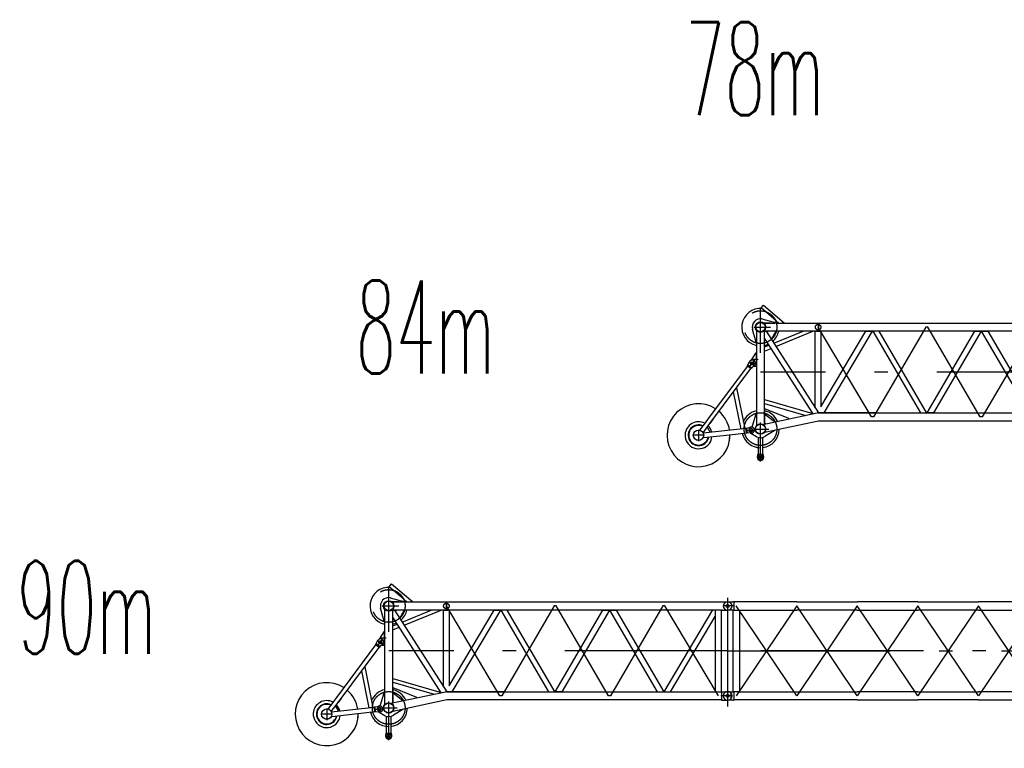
# Model space of a CAD drawing. Extents: x 2355 to 145802, y 9919 to 95870.
# Tile 7 of 60: x 6390 to 22281, y 31733 to 43491. Entities that reach past the tile are written whole.
import ezdxf
from ezdxf.enums import TextEntityAlignment as Align

# ---------------------------------------------------------------- set-up
doc = ezdxf.new("R2010")
doc.units = 0
doc.header["$LTSCALE"] = 87.5
doc.linetypes.add('CENTER', pattern=[50.5, 30, -9, 2.5, -9])
doc.linetypes.add('HIDDEN', pattern=[12.6, 8.4, -4.2])
doc.layers.add('11', color=7, linetype='CONTINUOUS')
doc.layers.add('13', color=216, linetype='CONTINUOUS')
doc.styles.get("Standard").update_dxf_attribs({"font": 'txt', "bigfont": 'bigfont'})

# ---------------------------------------------------------------- blocks, each defined once
blk = doc.blocks.new('*G7')
at = {"layer": '11', "color": 7, "linetype": 'CENTER'}
for p, q in [((18346, 38113), (18346, 38841)), ((23816, 38664), (23816, 36907)), ((20138, 37080), (19276, 38530)), ((21016, 38530), (20169, 37080)), ((21047, 38530), (21016, 38530)), ((21894, 37080), (21047, 38530)), ((22772, 38530), (21925, 37080)), ((22803, 38530), (22772, 38530)), ((23666, 37080), (22803, 38530)), ((23733, 38462), (23722, 38462)), ((23727, 38597), (23733, 38597)), ((23816, 38530), (23744, 38530)), ((23816, 38597), (23816, 38462)), ((23816, 38596), (23816, 38463)), ((23927, 38530), (23816, 38530)), ((18159, 37876), (18247, 37993)), ((18161, 37979), (18257, 37907)), ((23816, 37805), (18346, 37805)), ((20169, 37080), (20138, 37080)), ((21925, 37080), (21894, 37080)), ((23888, 37080), (23704, 37080)), ((23727, 37147), (23733, 37147)), ((23816, 37147), (23816, 37012)), ((23816, 37147), (23816, 37012)), ((17346, 36875), (17346, 36834)), ((17346, 36868), (17346, 36848)), ((18109, 36859), (18255, 36875)), ((18248, 36885), (18481, 36885)), ((18346, 36364), (18346, 36990)), ((23733, 37012), (23722, 37012)), ((17436, 36785), (17256, 36785)), ((17346, 36834), (17346, 36690)), ((17346, 36701), (17346, 36721)), ((18289, 36436), (18403, 36436))]:
    blk.add_line(p, q, dxfattribs=at)
at = {"layer": '11', "color": 7, "linetype": 'CONTINUOUS'}
for p, q in [((18355, 38841), (18393, 38887)), ((18598, 38634), (18355, 38841)), ((18393, 38887), (18729, 38600)), ((18266, 38632), (18266, 38632)), ((18297, 38650), (18297, 38650)), ((18369, 38663), (18605, 38598)), ((18598, 38634), (18641, 38596)), ((18274, 38285), (18216, 38494)), ((18279, 38478), (18279, 38285)), ((18279, 38478), (18279, 38015)), ((18507, 38596), (18397, 38596)), ((18397, 38596), (18582, 38596)), ((18412, 36967), (18412, 38478)), ((18412, 38350), (18412, 38463)), ((18412, 38463), (18437, 38463)), ((19281, 38463), (18412, 38463)), ((18437, 38463), (19282, 37146)), ((18465, 38463), (18452, 38440)), ((18593, 38463), (18465, 38463)), ((18526, 38335), (18593, 38458)), ((18561, 38270), (19033, 38463)), ((18593, 38458), (18593, 38463)), ((18594, 38219), (19193, 38463)), ((18611, 38596), (19281, 38596)), ((18729, 38600), (18734, 38596)), ((19231, 37225), (19231, 38463)), ((19231, 38463), (19320, 38463)), ((19281, 38463), (19281, 38596)), ((19281, 38596), (23709, 38596)), ((19281, 38596), (19281, 38463)), ((23709, 38463), (19281, 38463)), ((19320, 37242), (20047, 38463)), ((19320, 38463), (19320, 37242)), ((20150, 38463), (19367, 37146)), ((20047, 38463), (20150, 38463)), ((20157, 38463), (20926, 37146)), ((20260, 38463), (20157, 38463)), ((21032, 37141), (20260, 38463)), ((21035, 37146), (21804, 38463)), ((21907, 38463), (21138, 37146)), ((21804, 38463), (21907, 38463)), ((21913, 38463), (22016, 38463)), ((22682, 37146), (21913, 38463)), ((22016, 38463), (22784, 37146)), ((22791, 37146), (23576, 38467)), ((23615, 38463), (23615, 37146)), ((23715, 38597), (23816, 38597)), ((23715, 38462), (23816, 38462)), ((23716, 37147), (23716, 38462)), ((19194, 37131), (18412, 38350)), ((18522, 38332), (18526, 38335)), ((22894, 37146), (23615, 38358)), ((18279, 38285), (18274, 38285)), ((18412, 38210), (18483, 38239)), ((18412, 38144), (18516, 38187)), ((18167, 37968), (18175, 37979)), ((18266, 38111), (18190, 37994)), ((18209, 38009), (18209, 38015)), ((18209, 38015), (18279, 38015)), ((18279, 38009), (18209, 38009)), ((18279, 38111), (18266, 38111)), ((18279, 38015), (18279, 38111)), ((18279, 38015), (18302, 38015)), ((18279, 38009), (18279, 36936)), ((18279, 37898), (18279, 38009)), ((18302, 38009), (18279, 38009)), ((18302, 38015), (18302, 38009)), ((18135, 37902), (17502, 37053)), ((17529, 36973), (18191, 37861)), ((18135, 37902), (18136, 37912)), ((18191, 37861), (18135, 37902)), ((18136, 37912), (18144, 37923)), ((18136, 37912), (18200, 37864)), ((18144, 37923), (18167, 37968)), ((18177, 37888), (18177, 37888)), ((18177, 37886), (18177, 37886)), ((18177, 37883), (18177, 37883)), ((18200, 37864), (18191, 37861)), ((18208, 37875), (18200, 37864)), ((18245, 37910), (18208, 37875)), ((18237, 37901), (18239, 37898)), ((18239, 37898), (18279, 37898)), ((18254, 37921), (18245, 37910)), ((17959, 37548), (18092, 36892)), ((18032, 36885), (17910, 37484)), ((18412, 37362), (19191, 37136)), ((18412, 37299), (19077, 37106)), ((18418, 37211), (18412, 37211)), ((18412, 37211), (18412, 36979)), ((18802, 37054), (18418, 37211)), ((17502, 37053), (17453, 36987)), ((17578, 37039), (17529, 36973)), ((18215, 36937), (18274, 37130)), ((18274, 37130), (18279, 37130)), ((18279, 37130), (18279, 36936)), ((18382, 36960), (19262, 37145)), ((18412, 36979), (18412, 37127)), ((18412, 37127), (18418, 37127)), ((18418, 37127), (18572, 37006)), ((18803, 37049), (18802, 37054)), ((19276, 37146), (20206, 37146)), ((20206, 37146), (19276, 37146)), ((20206, 37146), (23709, 37146)), ((20926, 37146), (21032, 37141)), ((21138, 37146), (21029, 37146)), ((23709, 37146), (23715, 37147)), ((23715, 37147), (23715, 37012)), ((23715, 37147), (23816, 37147)), ((23873, 37046), (23873, 37114)), ((17453, 36987), (17363, 36867)), ((17419, 36825), (17529, 36973)), ((18112, 36894), (17423, 36818)), ((17486, 36915), (17534, 36831)), ((18092, 36892), (18032, 36885)), ((18112, 36894), (18120, 36900)), ((18120, 36825), (18112, 36894)), ((18120, 36900), (18133, 36902)), ((18120, 36900), (18129, 36821)), ((18133, 36902), (18182, 36916)), ((18182, 36916), (18196, 36917)), ((18192, 36917), (18192, 36923)), ((18192, 36923), (18196, 36923)), ((19282, 37013), (18410, 36830)), ((18412, 36979), (18425, 36969)), ((18425, 36969), (18412, 36979)), ((18572, 37006), (18573, 37000)), ((20206, 37013), (19282, 37013)), ((23709, 37013), (20206, 37013)), ((23709, 37013), (23715, 37012)), ((23715, 37012), (23816, 37012)), ((17421, 36748), (17426, 36748)), ((17426, 36748), (17845, 36794)), ((17851, 36794), (18120, 36825)), ((18129, 36821), (18120, 36825)), ((18142, 36822), (18129, 36821)), ((18192, 36818), (18142, 36822)), ((18206, 36820), (18192, 36818)), ((18192, 36813), (18192, 36819)), ((18282, 36760), (18192, 36813)), ((18206, 36808), (18206, 36808)), ((18219, 36824), (18219, 36824)), ((18306, 36751), (18306, 36478)), ((18386, 36478), (18386, 36751)), ((18576, 36860), (18424, 36769)), ((18575, 36865), (18576, 36860)), ((18296, 36441), (18296, 36431)), ((18396, 36431), (18396, 36441))]:
    blk.add_line(p, q, dxfattribs=at)
at = {"layer": '11', "color": 7, "linetype": 'HIDDEN'}
for p, q in [((18238, 38530), (18507, 38530)), ((18144, 37923), (18208, 37875)), ((18296, 36441), (18296, 36431)), ((18396, 36431), (18396, 36441))]:
    blk.add_line(p, q, dxfattribs=at)
at = {"layer": '11', "color": 7, "linetype": 'CONTINUOUS'}
blk.add_lwpolyline([(17401, 36919), (17402, 36919)], dxfattribs=at)
at = {"layer": '11', "color": 7, "linetype": 'HIDDEN'}
for centre, radius in [((18346, 38530), 264), ((19276, 38530), 44.5), ((18209, 37943), 22.5)]:
    blk.add_circle(centre, radius, dxfattribs=at)
at = {"layer": '11', "color": 7, "linetype": 'CONTINUOUS'}
for centre, radius in [((18346, 38530), 84.3), ((18346, 38530), 76), ((23816, 38530), 25.5), ((18209, 37943), 17.1), ((23816, 37080), 25.5), ((17346, 36785), 84.1), ((18192, 36868), 30), ((18192, 36868), 22.5), ((18192, 36868), 22.5), ((18346, 36885), 84), ((18346, 36885), 80), ((18346, 36436), 45), ((18346, 36436), 26)]:
    blk.add_circle(centre, radius, dxfattribs=at)
at = {"layer": '11', "color": 7, "linetype": 'CENTER'}
blk.add_circle((18346, 36885), 264, dxfattribs=at)
at = {"layer": '11', "color": 7, "linetype": 'CONTINUOUS'}
for centre, radius, start, end in [((18346, 38530), 302, 85.1691, 171.5717), ((18346, 38530), 135, 78.7705, -164.4553), ((18346, 38530), 302, 171.5731, -102.7424), ((18346, 38530), 301, -49.4625, -12.7161), ((23821, 38530), 67.5, 0, 90), ((23821, 38530), 67.5, -90, 0), ((18346, 38530), 301, -77.2596, -65.1908), ((18214, 37950), 49, -36.711, 143.288), ((17346, 36785), 508, 57.2405, 1.1918), ((17346, 36785), 508, 9.0935, 49.3381), ((18346, 36885), 302, 102.7397, 157.0671), ((18346, 36885), 302, 24.5846, 77.257), ((19276, 37080), 66.3, 90, 101.8779), ((19276, 37080), 66.4, 90, 101.8555), ((23821, 37080), 67.5, 0, 90), ((23821, 37080), 67.5, -90, 0), ((17346, 36785), 218, 62.5375, 176.3495), ((17346, 36785), 167, 65.4024, -150.5555), ((17346, 36785), 158, 66.0663, -150.5556), ((17346, 36785), 218, 12.8731, 44.0409), ((18196, 36943), 20, -90, -16.8074), ((18201, 36869), 49, -83.7358, 96.262), ((18346, 36885), 301, -82.3808, -1.0263), ((17346, 36785), 218, 176.3495, -36.7462), ((17346, 36785), 167, -150.5558, -9.3653), ((17346, 36785), 158, -150.5572, -10.2319), ((17346, 36785), 218, -36.7456, -5.6433), ((17346, 36785), 508, -12.0368, 1.19), ((18346, 36885), 301, -167.0294, -89.9997), ((18346, 36885), 140, -116.7166, -55.7048), ((18346, 36441), 50, 150.0579, 179.9992), ((18346, 36431), 50, 180, 0), ((18281, 36478), 25, -29.8975, -0.0008), ((18410, 36478), 24.9, 180, -150.0785), ((18346, 36441), 50, 0, 29.8832)]:
    blk.add_arc(centre, radius, start, end, dxfattribs=at)
at = {"layer": '11', "color": 7, "linetype": 'HIDDEN'}
for centre, radius, start, end in [((18281, 36478), 25, -29.8957, -0.0008), ((18410, 36478), 24.9, 180, -150.082)]:
    blk.add_arc(centre, radius, start, end, dxfattribs=at)
blk = doc.blocks.new('*G8')
at = {"layer": '11', "color": 7, "linetype": 'CENTER'}
for p, q in [((12346, 33613), (12346, 34341)), ((14138, 32580), (13276, 34030)), ((15016, 34030), (14169, 32580)), ((15047, 34030), (15016, 34030)), ((15894, 32580), (15047, 34030)), ((16772, 34030), (15925, 32580)), ((16803, 34030), (16772, 34030)), ((17666, 32580), (16803, 34030)), ((17727, 34097), (17733, 34097)), ((17816, 34030), (17744, 34030)), ((17816, 34164), (17816, 32407)), ((17816, 34097), (17816, 33962)), ((17816, 34096), (17816, 33963)), ((17927, 34030), (17816, 34030)), ((17733, 33962), (17722, 33962)), ((12159, 33376), (12247, 33493)), ((12161, 33479), (12257, 33407)), ((17816, 33305), (12346, 33305)), ((14169, 32580), (14138, 32580)), ((15925, 32580), (15894, 32580)), ((17888, 32580), (17704, 32580)), ((17727, 32647), (17733, 32647)), ((17816, 32647), (17816, 32512)), ((17816, 32647), (17816, 32512)), ((12346, 31864), (12346, 32490)), ((17733, 32512), (17722, 32512)), ((11436, 32285), (11256, 32285)), ((11346, 32375), (11346, 32334)), ((11346, 32368), (11346, 32348)), ((11346, 32334), (11346, 32190)), ((12109, 32359), (12255, 32375)), ((12248, 32385), (12481, 32385)), ((11346, 32201), (11346, 32221)), ((12289, 31936), (12403, 31936))]:
    blk.add_line(p, q, dxfattribs=at)
at = {"layer": '11', "color": 7, "linetype": 'CONTINUOUS'}
for p, q in [((12355, 34341), (12393, 34387)), ((12598, 34133), (12355, 34341)), ((12393, 34387), (12729, 34100)), ((12266, 34132), (12266, 34132)), ((12297, 34150), (12297, 34150)), ((12369, 34163), (12605, 34098)), ((12507, 34096), (12397, 34096)), ((12397, 34096), (12582, 34096)), ((12598, 34133), (12641, 34096)), ((12611, 34096), (13281, 34096)), ((12729, 34100), (12734, 34096)), ((13281, 33963), (13281, 34096)), ((13281, 34096), (17709, 34096)), ((13281, 34096), (13281, 33963)), ((17715, 34097), (17816, 34097)), ((12274, 33785), (12216, 33994)), ((12279, 33978), (12279, 33785)), ((12279, 33978), (12279, 33515)), ((12412, 32467), (12412, 33978)), ((12412, 33850), (12412, 33963)), ((12412, 33963), (12437, 33963)), ((13281, 33963), (12412, 33963)), ((13194, 32631), (12412, 33850)), ((12437, 33963), (13282, 32646)), ((12465, 33963), (12452, 33940)), ((12593, 33963), (12465, 33963)), ((12526, 33835), (12593, 33958)), ((12561, 33770), (13033, 33963)), ((12593, 33958), (12593, 33963)), ((12594, 33719), (13193, 33963)), ((13231, 32725), (13231, 33963)), ((13231, 33963), (13320, 33963)), ((17709, 33963), (13281, 33963)), ((13320, 32742), (14047, 33963)), ((13320, 33963), (13320, 32742)), ((14150, 33963), (13367, 32646)), ((14047, 33963), (14150, 33963)), ((14157, 33963), (14926, 32646)), ((14260, 33963), (14157, 33963)), ((15032, 32641), (14260, 33963)), ((15035, 32646), (15804, 33963)), ((15907, 33963), (15138, 32646)), ((15804, 33963), (15907, 33963)), ((15913, 33963), (16016, 33963)), ((16682, 32646), (15913, 33963)), ((16016, 33963), (16784, 32646)), ((16791, 32646), (17576, 33966)), ((16894, 32646), (17615, 33858)), ((17615, 33963), (17615, 32646)), ((17715, 33962), (17816, 33962)), ((17716, 32647), (17716, 33962)), ((12279, 33785), (12274, 33785)), ((12412, 33710), (12483, 33739)), ((12522, 33832), (12526, 33835)), ((12266, 33611), (12190, 33494)), ((12279, 33611), (12266, 33611)), ((12279, 33515), (12279, 33611)), ((12412, 33644), (12516, 33687)), ((12135, 33402), (11502, 32553)), ((12135, 33402), (12136, 33412)), ((12191, 33361), (12135, 33402)), ((12136, 33412), (12144, 33423)), ((12136, 33412), (12200, 33364)), ((12144, 33423), (12167, 33468)), ((12167, 33468), (12175, 33479)), ((12177, 33388), (12177, 33388)), ((12177, 33386), (12177, 33386)), ((12177, 33383), (12177, 33383)), ((12208, 33375), (12200, 33364)), ((12245, 33409), (12208, 33375)), ((12209, 33509), (12209, 33515)), ((12209, 33515), (12279, 33515)), ((12279, 33509), (12209, 33509)), ((12237, 33401), (12239, 33398)), ((12239, 33398), (12279, 33398)), ((12254, 33421), (12245, 33409)), ((12279, 33515), (12302, 33515)), ((12279, 33509), (12279, 32436)), ((12279, 33398), (12279, 33509)), ((12302, 33509), (12279, 33509)), ((12302, 33515), (12302, 33509)), ((11529, 32473), (12191, 33361)), ((12200, 33364), (12191, 33361)), ((12032, 32385), (11910, 32984)), ((11959, 33048), (12092, 32392)), ((12412, 32862), (13191, 32636)), ((12412, 32799), (13077, 32606)), ((12215, 32437), (12274, 32630)), ((12274, 32630), (12279, 32630)), ((12279, 32630), (12279, 32436)), ((12382, 32460), (13262, 32645)), ((12418, 32711), (12412, 32711)), ((12412, 32711), (12412, 32479)), ((12412, 32479), (12412, 32627)), ((12412, 32627), (12418, 32627)), ((12802, 32554), (12418, 32711)), ((12418, 32627), (12572, 32506)), ((13276, 32646), (14206, 32646)), ((14206, 32646), (13276, 32646)), ((14206, 32646), (17709, 32646)), ((14926, 32646), (15032, 32641)), ((15138, 32646), (15029, 32646)), ((17709, 32646), (17715, 32647)), ((17715, 32647), (17715, 32512)), ((17715, 32647), (17816, 32647)), ((17873, 32546), (17873, 32614)), ((11453, 32487), (11363, 32367)), ((11419, 32325), (11529, 32473)), ((11502, 32553), (11453, 32487)), ((11578, 32539), (11529, 32473)), ((12182, 32416), (12196, 32417)), ((12192, 32417), (12192, 32423)), ((12192, 32423), (12196, 32423)), ((13282, 32513), (12410, 32330)), ((12412, 32479), (12425, 32469)), ((12425, 32469), (12412, 32479)), ((12572, 32506), (12573, 32500)), ((12803, 32549), (12802, 32554)), ((14206, 32513), (13282, 32513)), ((17709, 32513), (14206, 32513)), ((17709, 32513), (17715, 32512)), ((17715, 32512), (17816, 32512)), ((12112, 32394), (11423, 32318)), ((11426, 32248), (11845, 32294)), ((11486, 32415), (11534, 32331)), ((11851, 32294), (12120, 32325)), ((12092, 32392), (12032, 32385)), ((12112, 32394), (12120, 32400)), ((12120, 32325), (12112, 32394)), ((12120, 32400), (12133, 32401)), ((12120, 32400), (12129, 32321)), ((12129, 32321), (12120, 32325)), ((12142, 32322), (12129, 32321)), ((12133, 32401), (12182, 32416)), ((12192, 32318), (12142, 32322)), ((12206, 32320), (12192, 32318)), ((12192, 32313), (12192, 32318)), ((12282, 32260), (12192, 32313)), ((12206, 32308), (12206, 32308)), ((12219, 32324), (12219, 32324)), ((12576, 32360), (12424, 32269)), ((12575, 32365), (12576, 32360)), ((11421, 32248), (11426, 32248)), ((12306, 32251), (12306, 31978)), ((12386, 31978), (12386, 32251)), ((12296, 31941), (12296, 31931)), ((12396, 31931), (12396, 31941))]:
    blk.add_line(p, q, dxfattribs=at)
at = {"layer": '11', "color": 7, "linetype": 'HIDDEN'}
for p, q in [((12238, 34030), (12507, 34030)), ((12144, 33423), (12208, 33375)), ((12296, 31941), (12296, 31931)), ((12396, 31931), (12396, 31941))]:
    blk.add_line(p, q, dxfattribs=at)
at = {"layer": '11', "color": 7, "linetype": 'CONTINUOUS'}
blk.add_lwpolyline([(11401, 32419), (11402, 32419)], dxfattribs=at)
at = {"layer": '11', "color": 7, "linetype": 'HIDDEN'}
for centre, radius in [((12346, 34030), 264), ((13276, 34030), 44.5), ((12209, 33443), 22.5)]:
    blk.add_circle(centre, radius, dxfattribs=at)
at = {"layer": '11', "color": 7, "linetype": 'CONTINUOUS'}
for centre, radius in [((12346, 34030), 84.3), ((12346, 34030), 76), ((17816, 34030), 25.5), ((12209, 33443), 17.1), ((17816, 32580), 25.5), ((12346, 32385), 84), ((12346, 32385), 80), ((11346, 32285), 84.1), ((12192, 32368), 30), ((12192, 32368), 22.5), ((12192, 32368), 22.5), ((12346, 31936), 45), ((12346, 31936), 26)]:
    blk.add_circle(centre, radius, dxfattribs=at)
at = {"layer": '11', "color": 7, "linetype": 'CENTER'}
blk.add_circle((12346, 32385), 264, dxfattribs=at)
at = {"layer": '11', "color": 7, "linetype": 'CONTINUOUS'}
for centre, radius, start, end in [((12346, 34030), 302, 85.1691, 171.5717), ((12346, 34030), 302, 171.5731, -102.7424), ((12346, 34030), 135, 78.7705, -164.4553), ((17821, 34030), 67.5, 0, 90), ((17821, 34030), 67.5, -90, 0), ((12346, 34030), 301, -49.4625, -12.7161), ((12346, 34030), 301, -77.2596, -65.1908), ((12214, 33450), 49, -36.711, 143.288), ((11346, 32285), 508, 57.2405, 1.1918), ((11346, 32285), 508, 9.0935, 49.3381), ((12346, 32385), 302, 102.7397, 157.0671), ((12346, 32385), 302, 24.5846, 77.257), ((13276, 32580), 66.3, 90, 101.8779), ((13276, 32580), 66.4, 90, 101.8555), ((17821, 32580), 67.5, 0, 90), ((17821, 32580), 67.5, -90, 0), ((11346, 32285), 218, 62.5375, 176.3495), ((11346, 32285), 167, 65.4024, -150.5555), ((11346, 32285), 158, 66.0663, -150.5556), ((11346, 32285), 218, 12.8731, 44.0409), ((12196, 32443), 20, -90, -16.8074), ((12201, 32369), 49, -83.7358, 96.262), ((11346, 32285), 218, 176.3495, -36.7462), ((11346, 32285), 218, -36.7456, -5.6433), ((11346, 32285), 508, -12.0368, 1.19), ((12346, 32385), 301, -167.0294, -89.9997), ((12346, 32385), 140, -116.7166, -55.7048), ((12346, 32385), 301, -82.3808, -1.0263), ((11346, 32285), 167, -150.5558, -9.3653), ((11346, 32285), 158, -150.5572, -10.2319), ((12346, 31941), 50, 150.0579, 179.9992), ((12281, 31978), 25, -29.8975, -0.0008), ((12410, 31978), 24.9, 180, -150.0785), ((12346, 31941), 50, 0, 29.8832), ((12346, 31931), 50, 180, 0)]:
    blk.add_arc(centre, radius, start, end, dxfattribs=at)
at = {"layer": '11', "color": 7, "linetype": 'HIDDEN'}
for centre, radius, start, end in [((12281, 31978), 25, -29.8957, -0.0008), ((12410, 31978), 24.9, 180, -150.082)]:
    blk.add_arc(centre, radius, start, end, dxfattribs=at)
blk = doc.blocks.new('*G36')
at = {"layer": '11', "color": 7, "linetype": 'CENTER'}
for p, q in [((17816, 34030), (17744, 34030)), ((17816, 34164), (17816, 32407)), ((17816, 34097), (17816, 33962)), ((17816, 34096), (17816, 33963)), ((17927, 34030), (17816, 34030)), ((18932, 34030), (17956, 32580)), ((18932, 32580), (17956, 34030)), ((19909, 32580), (18932, 34030)), ((19909, 34030), (18932, 32580)), ((20886, 34030), (19909, 32580)), ((20886, 32580), (19909, 34030)), ((21862, 32580), (20886, 34030)), ((21862, 34030), (20886, 32580)), ((22839, 34030), (21862, 32580)), ((22839, 32580), (21862, 34030)), ((23816, 32580), (22839, 34030)), ((23816, 34030), (22839, 32580)), ((24792, 34030), (23816, 32580)), ((24792, 32580), (23816, 34030)), ((25769, 32580), (24792, 34030)), ((25769, 34030), (24792, 32580)), ((26746, 34030), (25769, 32580)), ((26746, 32580), (25769, 34030)), ((27722, 32580), (26746, 34030)), ((27722, 34030), (26746, 32580)), ((28699, 34030), (27722, 32580)), ((28699, 32580), (27722, 34030)), ((29676, 32580), (28699, 34030)), ((29676, 34030), (28699, 32580)), ((29676, 34030), (29676, 32580)), ((29727, 34097), (29733, 34097)), ((29756, 34030), (29874, 34030)), ((29816, 34097), (29816, 33962)), ((29816, 34096), (29816, 33963)), ((29733, 33962), (29722, 33962)), ((29816, 33305), (17816, 33305)), ((17816, 33305), (29816, 33305)), ((17888, 32580), (17704, 32580)), ((17816, 32647), (17816, 32512)), ((17816, 32647), (17816, 32512)), ((17904, 32647), (17898, 32647)), ((29856, 32580), (29760, 32580)), ((29816, 32647), (29816, 32512)), ((29816, 32646), (29816, 32513)), ((17898, 32512), (17909, 32512))]:
    blk.add_line(p, q, dxfattribs=at)
at = {"layer": '11', "color": 7, "linetype": 'CONTINUOUS'}
for p, q in [((17811, 34097), (17816, 34097)), ((17816, 34097), (17916, 34097)), ((17816, 34097), (17821, 34097)), ((17904, 34097), (17898, 34097)), ((17916, 34097), (17916, 34089)), ((17916, 34097), (17916, 33962)), ((17927, 34096), (17916, 34097)), ((18932, 34096), (17927, 34096)), ((18932, 34096), (19909, 34096)), ((20886, 34096), (19909, 34096)), ((20886, 34096), (21862, 34096)), ((22839, 34096), (21862, 34096)), ((22839, 34096), (23816, 34096)), ((24792, 34096), (23816, 34096)), ((24792, 34096), (25769, 34096)), ((26746, 34096), (25769, 34096)), ((26746, 34096), (27722, 34096)), ((28699, 34096), (27722, 34096)), ((28699, 34096), (29705, 34096)), ((29715, 34097), (29705, 34096)), ((29705, 34096), (29705, 33963)), ((29816, 34097), (29715, 34097)), ((29715, 34097), (29715, 34089)), ((29715, 34097), (29715, 33962)), ((29811, 34097), (29816, 34097)), ((29821, 34097), (29816, 34097)), ((17816, 33962), (17811, 33962)), ((17919, 33962), (17816, 33962)), ((17816, 33962), (17821, 33962)), ((17904, 33962), (17898, 33962)), ((17905, 32646), (17905, 33963)), ((17905, 33963), (18006, 33963)), ((17927, 33963), (17905, 33963)), ((18006, 33963), (18006, 32646)), ((18006, 33963), (18932, 33963)), ((19909, 33963), (18932, 33963)), ((19909, 33963), (20886, 33963)), ((21862, 33963), (20886, 33963)), ((21862, 33963), (22839, 33963)), ((23816, 33963), (22839, 33963)), ((23816, 33963), (24792, 33963)), ((25769, 33963), (24792, 33963)), ((25769, 33963), (26746, 33963)), ((27722, 33963), (26746, 33963)), ((27722, 33963), (28699, 33963)), ((29625, 33963), (28699, 33963)), ((29726, 33963), (29625, 33963)), ((29625, 33963), (29625, 32646)), ((29705, 33963), (29726, 33963)), ((29712, 33962), (29816, 33962)), ((29726, 32646), (29726, 33963)), ((17811, 32647), (17816, 32647)), ((17816, 32647), (17916, 32647)), ((17816, 32647), (17821, 32647)), ((17927, 32646), (17905, 32646)), ((18006, 32646), (17905, 32646)), ((17916, 32647), (17916, 32639)), ((17916, 32647), (17916, 32512)), ((18006, 32646), (18932, 32646)), ((18932, 32646), (19909, 32646)), ((20886, 32646), (19909, 32646)), ((20886, 32646), (21862, 32646)), ((22839, 32646), (21862, 32646)), ((22839, 32646), (23816, 32646)), ((24792, 32646), (23816, 32646)), ((24792, 32646), (25769, 32646)), ((26746, 32646), (25769, 32646)), ((26746, 32646), (27722, 32646)), ((28699, 32646), (27722, 32646)), ((29625, 32646), (28699, 32646)), ((29625, 32646), (29726, 32646)), ((29705, 32513), (29705, 32646)), ((29705, 32646), (29726, 32646)), ((29816, 32647), (29715, 32647)), ((29715, 32647), (29715, 32639)), ((29715, 32647), (29715, 32512)), ((29727, 32647), (29733, 32647)), ((17816, 32512), (17811, 32512)), ((17919, 32512), (17816, 32512)), ((17816, 32512), (17821, 32512)), ((17927, 32513), (17916, 32512)), ((18932, 32513), (17927, 32513)), ((19909, 32513), (18932, 32513)), ((19909, 32513), (20886, 32513)), ((21862, 32513), (20886, 32513)), ((21862, 32513), (22839, 32513)), ((23816, 32513), (22839, 32513)), ((23816, 32513), (24792, 32513)), ((25769, 32513), (24792, 32513)), ((25769, 32513), (26746, 32513)), ((27722, 32513), (26746, 32513)), ((27722, 32513), (28699, 32513)), ((28699, 32513), (29705, 32513)), ((29715, 32512), (29705, 32513)), ((29712, 32512), (29816, 32512)), ((29727, 32512), (29733, 32512))]:
    blk.add_line(p, q, dxfattribs=at)
for centre in [(17816, 34030), (29816, 34030), (17816, 32580), (29816, 32580), (29816, 32580)]:
    blk.add_circle(centre, 25, dxfattribs=at)
for centre, start, end in [((17811, 34030), 90, 180), ((17811, 34030), 180, -90), ((29821, 34030), 0, 90), ((29821, 34030), -90, 0), ((17811, 32580), 90, 180), ((17811, 32580), 180, -90), ((29821, 32580), 0, 94.2246), ((29821, 32580), -94.2253, 0)]:
    blk.add_arc(centre, 67.5, start, end, dxfattribs=at)

msp = doc.modelspace()

# ---------------------------------------------------------------- block references
at = {"layer": '11', "color": 7, "linetype": 'CONTINUOUS'}
for name in ['*G7', '*G8', '*G36']:
    msp.add_blockref(name, (0, 0), dxfattribs=at)

# ---------------------------------------------------------------- texts
at = {"layer": '13', "color": 216, "linetype": 'CONTINUOUS', "width": 0.5}
for s, p in [('78m', (17130, 41500)), ('84m', (11816, 37330)), ('90m', (6345, 32810))]:
    msp.add_text(s, height=1500, dxfattribs=at).set_placement(p, align=Align.BOTTOM_LEFT)

doc.saveas('drawing.dxf')
